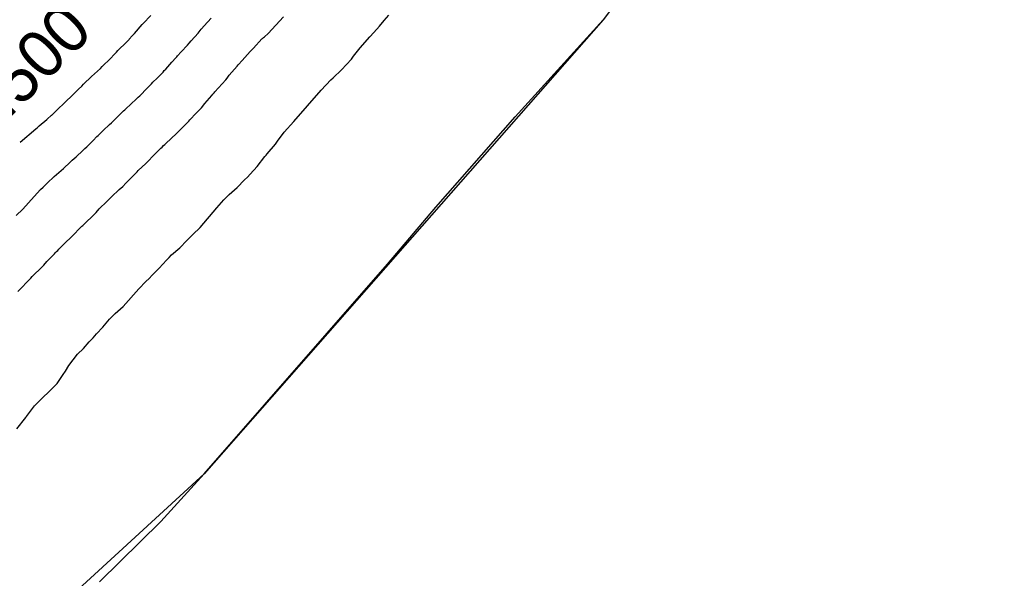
# Model space of a CAD drawing. Extents: x 158343 to 162498, y 431347 to 434500.
# Tile 127 of 220: x 159629 to 159667, y 433956 to 433978. Entities that reach past the tile are written whole.
import ezdxf

# ---------------------------------------------------------------- set-up
doc = ezdxf.new("R2010")
doc.units = 0
doc.header["$LTSCALE"] = 10
doc.header["$MEASUREMENT"] = 0
for name, color, linetype in [('000_arcering', 8, 'CONTINUOUS'), ('bestaand 012m', 8, 'CONTINUOUS'), ('def. con-hoogtelijn (index)', 8, 'CONTINUOUS')]:
    doc.layers.add(name, color=color, linetype=linetype)
doc.styles.add('Style-WORKING', font='WORKING.shx')

# ---------------------------------------------------------------- blocks, each defined once
blk = doc.blocks.new('bestaande hoogtelijnen')
at = {"layer": 'def. con-hoogtelijn (index)'}
for p, q in [((-33.936, -89.037), (-33.653, -88.74)), ((-33.936, -89.037), (-33.653, -88.74)), ((-33.936, -89.037), (-33.653, -88.74)), ((-31.622, -89.124), (-31.354, -88.833)), ((-31.622, -89.124), (-31.354, -88.833)), ((-29.185, -89.416), (-28.59, -88.788)), ((-29.185, -89.416), (-28.59, -88.788)), ((-29.185, -89.416), (-28.59, -88.788)), ((-24.763, -88.928), (-24.583, -88.721)), ((-24.763, -88.928), (-24.583, -88.721)), ((-34.278, -89.422), (-33.98, -89.083)), ((-34.278, -89.422), (-33.98, -89.083)), ((-34.278, -89.422), (-33.98, -89.083)), ((-33.98, -89.083), (-33.936, -89.037)), ((-33.98, -89.083), (-33.936, -89.037)), ((-33.98, -89.083), (-33.936, -89.037)), ((-31.849, -89.406), (-31.731, -89.255)), ((-31.849, -89.406), (-31.731, -89.255)), ((-31.731, -89.255), (-31.719, -89.242)), ((-31.731, -89.255), (-31.719, -89.242)), ((-31.719, -89.242), (-31.622, -89.124)), ((-31.719, -89.242), (-31.622, -89.124)), ((-25.154, -89.381), (-24.935, -89.147)), ((-25.154, -89.381), (-24.935, -89.147)), ((-24.935, -89.147), (-24.763, -88.928)), ((-24.935, -89.147), (-24.763, -88.928)), ((-19.77, -92.6), (-16.421, -88.902)), ((-19.77, -92.6), (-16.421, -88.902)), ((-19.77, -92.6), (-16.421, -88.902)), ((-16.421, -88.902), (-16.416, -88.897)), ((-16.421, -88.902), (-16.416, -88.897)), ((-16.421, -88.902), (-16.416, -88.897)), ((-34.531, -89.696), (-34.43, -89.587)), ((-34.531, -89.696), (-34.43, -89.587)), ((-34.531, -89.696), (-34.43, -89.587)), ((-34.43, -89.587), (-34.41, -89.563)), ((-34.43, -89.587), (-34.41, -89.563)), ((-34.43, -89.587), (-34.41, -89.563)), ((-34.41, -89.563), (-34.301, -89.451)), ((-34.41, -89.563), (-34.301, -89.451)), ((-34.41, -89.563), (-34.301, -89.451)), ((-34.301, -89.451), (-34.278, -89.422)), ((-34.301, -89.451), (-34.278, -89.422)), ((-34.301, -89.451), (-34.278, -89.422)), ((-32.111, -89.702), (-31.849, -89.406)), ((-32.111, -89.702), (-31.849, -89.406)), ((-29.74, -89.975), (-29.418, -89.629)), ((-29.74, -89.975), (-29.418, -89.629)), ((-29.74, -89.975), (-29.418, -89.629)), ((-29.418, -89.629), (-29.4, -89.61)), ((-29.418, -89.629), (-29.4, -89.61)), ((-29.418, -89.629), (-29.4, -89.61)), ((-29.4, -89.61), (-29.358, -89.576)), ((-29.4, -89.61), (-29.358, -89.576)), ((-29.4, -89.61), (-29.358, -89.576)), ((-29.358, -89.576), (-29.325, -89.543)), ((-29.358, -89.576), (-29.325, -89.543)), ((-29.358, -89.576), (-29.325, -89.543)), ((-29.325, -89.543), (-29.185, -89.416)), ((-29.325, -89.543), (-29.185, -89.416)), ((-29.325, -89.543), (-29.185, -89.416)), ((-25.669, -89.969), (-25.304, -89.555)), ((-25.669, -89.969), (-25.304, -89.555)), ((-25.304, -89.555), (-25.154, -89.381)), ((-25.304, -89.555), (-25.154, -89.381)), ((-34.906, -90.067), (-34.576, -89.749)), ((-34.906, -90.067), (-34.576, -89.749)), ((-34.906, -90.067), (-34.576, -89.749)), ((-34.576, -89.749), (-34.531, -89.696)), ((-34.576, -89.749), (-34.531, -89.696)), ((-34.576, -89.749), (-34.531, -89.696)), ((-32.492, -90.124), (-32.25, -89.862)), ((-32.492, -90.124), (-32.25, -89.862)), ((-32.25, -89.862), (-32.186, -89.787)), ((-32.25, -89.862), (-32.186, -89.787)), ((-32.186, -89.787), (-32.111, -89.702)), ((-32.186, -89.787), (-32.111, -89.702)), ((-29.861, -90.112), (-29.74, -89.975)), ((-29.861, -90.112), (-29.74, -89.975)), ((-29.861, -90.112), (-29.74, -89.975)), ((-25.932, -90.292), (-25.669, -89.969)), ((-25.932, -90.292), (-25.669, -89.969)), ((-35.278, -90.458), (-34.96, -90.128)), ((-35.278, -90.458), (-34.96, -90.128)), ((-35.278, -90.458), (-34.96, -90.128)), ((-34.96, -90.128), (-34.906, -90.067)), ((-34.96, -90.128), (-34.906, -90.067)), ((-34.96, -90.128), (-34.906, -90.067)), ((-32.849, -90.519), (-32.7, -90.349)), ((-32.849, -90.519), (-32.7, -90.349)), ((-32.7, -90.349), (-32.664, -90.309)), ((-32.7, -90.349), (-32.664, -90.309)), ((-32.664, -90.309), (-32.633, -90.273)), ((-32.664, -90.309), (-32.633, -90.273)), ((-32.633, -90.273), (-32.492, -90.124)), ((-32.633, -90.273), (-32.492, -90.124)), ((-30.174, -90.452), (-29.861, -90.112)), ((-30.174, -90.452), (-29.861, -90.112)), ((-30.174, -90.452), (-29.861, -90.112)), ((-26.01, -90.405), (-25.932, -90.292)), ((-26.01, -90.405), (-25.932, -90.292)), ((-35.91, -91.063), (-35.57, -90.757)), ((-35.91, -91.063), (-35.57, -90.757)), ((-35.91, -91.063), (-35.57, -90.757)), ((-35.57, -90.757), (-35.502, -90.683)), ((-35.57, -90.757), (-35.502, -90.683)), ((-35.57, -90.757), (-35.502, -90.683)), ((-35.502, -90.683), (-35.397, -90.577)), ((-35.502, -90.683), (-35.397, -90.577)), ((-35.502, -90.683), (-35.397, -90.577)), ((-35.397, -90.577), (-35.291, -90.474)), ((-35.397, -90.577), (-35.291, -90.474)), ((-35.397, -90.577), (-35.291, -90.474)), ((-35.291, -90.474), (-35.278, -90.458)), ((-35.291, -90.474), (-35.278, -90.458)), ((-35.291, -90.474), (-35.278, -90.458)), ((-33.082, -90.781), (-32.849, -90.519)), ((-33.082, -90.781), (-32.849, -90.519)), ((-30.662, -91.008), (-30.356, -90.664)), ((-30.662, -91.008), (-30.356, -90.664)), ((-30.662, -91.008), (-30.356, -90.664)), ((-30.356, -90.664), (-30.325, -90.62)), ((-30.356, -90.664), (-30.325, -90.62)), ((-30.356, -90.664), (-30.325, -90.62)), ((-30.325, -90.62), (-30.318, -90.612)), ((-30.325, -90.62), (-30.318, -90.612)), ((-30.325, -90.62), (-30.318, -90.612)), ((-30.318, -90.612), (-30.311, -90.604)), ((-30.318, -90.612), (-30.311, -90.604)), ((-30.318, -90.612), (-30.311, -90.604)), ((-30.311, -90.604), (-30.174, -90.452)), ((-30.311, -90.604), (-30.174, -90.452)), ((-30.311, -90.604), (-30.174, -90.452)), ((-26.384, -90.81), (-26.01, -90.405)), ((-26.384, -90.81), (-26.01, -90.405)), ((-36.216, -91.357), (-35.91, -91.063)), ((-36.216, -91.357), (-35.91, -91.063)), ((-36.216, -91.357), (-35.91, -91.063)), ((-33.574, -91.283), (-33.409, -91.124)), ((-33.574, -91.283), (-33.409, -91.124)), ((-33.409, -91.124), (-33.186, -90.892)), ((-33.409, -91.124), (-33.186, -90.892)), ((-33.186, -90.892), (-33.136, -90.837)), ((-33.186, -90.892), (-33.136, -90.837)), ((-33.136, -90.837), (-33.082, -90.781)), ((-33.136, -90.837), (-33.082, -90.781)), ((-30.789, -91.184), (-30.745, -91.123)), ((-30.789, -91.184), (-30.745, -91.123)), ((-30.789, -91.184), (-30.745, -91.123)), ((-30.745, -91.123), (-30.662, -91.008)), ((-30.745, -91.123), (-30.662, -91.008)), ((-30.745, -91.123), (-30.662, -91.008)), ((-26.788, -91.183), (-26.71, -91.106)), ((-26.788, -91.183), (-26.71, -91.106)), ((-26.71, -91.106), (-26.384, -90.81)), ((-26.71, -91.106), (-26.384, -90.81)), ((-36.41, -91.549), (-36.278, -91.424)), ((-36.41, -91.549), (-36.278, -91.424)), ((-36.41, -91.549), (-36.278, -91.424)), ((-36.278, -91.424), (-36.216, -91.357)), ((-36.278, -91.424), (-36.216, -91.357)), ((-36.278, -91.424), (-36.216, -91.357)), ((-34.075, -91.793), (-33.789, -91.508)), ((-34.075, -91.793), (-33.789, -91.508)), ((-33.789, -91.508), (-33.63, -91.343)), ((-33.789, -91.508), (-33.63, -91.343)), ((-33.63, -91.343), (-33.574, -91.283)), ((-33.63, -91.343), (-33.574, -91.283)), ((-31.207, -91.648), (-31.071, -91.49)), ((-31.207, -91.648), (-31.071, -91.49)), ((-31.207, -91.648), (-31.071, -91.49)), ((-31.071, -91.49), (-30.789, -91.184)), ((-31.071, -91.49), (-30.789, -91.184)), ((-31.071, -91.49), (-30.789, -91.184)), ((-27.166, -91.582), (-26.788, -91.183)), ((-27.166, -91.582), (-26.788, -91.183)), ((-36.926, -92.048), (-36.624, -91.759)), ((-36.926, -92.048), (-36.624, -91.759)), ((-36.926, -92.048), (-36.624, -91.759)), ((-36.624, -91.759), (-36.558, -91.696)), ((-36.624, -91.759), (-36.558, -91.696)), ((-36.624, -91.759), (-36.558, -91.696)), ((-36.558, -91.696), (-36.424, -91.563)), ((-36.558, -91.696), (-36.424, -91.563)), ((-36.558, -91.696), (-36.424, -91.563)), ((-36.424, -91.563), (-36.417, -91.556)), ((-36.424, -91.563), (-36.417, -91.556)), ((-36.424, -91.563), (-36.417, -91.556)), ((-36.417, -91.556), (-36.41, -91.549)), ((-36.417, -91.556), (-36.41, -91.549)), ((-36.417, -91.556), (-36.41, -91.549)), ((-34.181, -91.898), (-34.128, -91.845)), ((-34.181, -91.898), (-34.128, -91.845)), ((-34.128, -91.845), (-34.075, -91.793)), ((-34.128, -91.845), (-34.075, -91.793)), ((-31.597, -92.09), (-31.325, -91.784)), ((-31.597, -92.09), (-31.325, -91.784)), ((-31.597, -92.09), (-31.325, -91.784)), ((-31.325, -91.784), (-31.286, -91.737)), ((-31.325, -91.784), (-31.286, -91.737)), ((-31.325, -91.784), (-31.286, -91.737)), ((-31.286, -91.737), (-31.243, -91.69)), ((-31.286, -91.737), (-31.243, -91.69)), ((-31.286, -91.737), (-31.243, -91.69)), ((-31.243, -91.69), (-31.207, -91.648)), ((-31.243, -91.69), (-31.207, -91.648)), ((-31.243, -91.69), (-31.207, -91.648)), ((-28.208, -92.771), (-27.166, -91.582)), ((-28.208, -92.771), (-27.166, -91.582)), ((-37.214, -92.336), (-36.926, -92.048)), ((-37.214, -92.336), (-36.926, -92.048)), ((-37.214, -92.336), (-36.926, -92.048)), ((-34.595, -92.277), (-34.425, -92.124)), ((-34.595, -92.277), (-34.425, -92.124)), ((-34.425, -92.124), (-34.181, -91.898)), ((-34.425, -92.124), (-34.181, -91.898)), ((-31.982, -92.523), (-31.721, -92.252)), ((-31.982, -92.523), (-31.721, -92.252)), ((-31.982, -92.523), (-31.721, -92.252)), ((-31.721, -92.252), (-31.597, -92.09)), ((-31.721, -92.252), (-31.597, -92.09)), ((-31.721, -92.252), (-31.597, -92.09)), ((-37.6, -92.687), (-37.433, -92.54)), ((-37.6, -92.687), (-37.433, -92.54)), ((-37.6, -92.687), (-37.433, -92.54)), ((-37.433, -92.54), (-37.425, -92.532)), ((-37.433, -92.54), (-37.425, -92.532)), ((-37.433, -92.54), (-37.425, -92.532)), ((-37.425, -92.532), (-37.278, -92.398)), ((-37.425, -92.532), (-37.278, -92.398)), ((-37.425, -92.532), (-37.278, -92.398)), ((-37.278, -92.398), (-37.214, -92.336)), ((-37.278, -92.398), (-37.214, -92.336)), ((-37.278, -92.398), (-37.214, -92.336)), ((-35.085, -92.759), (-34.849, -92.522)), ((-35.085, -92.759), (-34.849, -92.522)), ((-34.849, -92.522), (-34.696, -92.376)), ((-34.849, -92.522), (-34.696, -92.376)), ((-34.696, -92.376), (-34.646, -92.328)), ((-34.696, -92.376), (-34.646, -92.328)), ((-34.646, -92.328), (-34.595, -92.277)), ((-34.646, -92.328), (-34.595, -92.277)), ((-32.098, -92.648), (-31.982, -92.523)), ((-32.098, -92.648), (-31.982, -92.523)), ((-32.098, -92.648), (-31.982, -92.523)), ((-22.79, -96.046), (-19.77, -92.6)), ((-22.79, -96.046), (-19.77, -92.6)), ((-22.79, -96.046), (-19.77, -92.6)), ((-38.032, -93.058), (-37.972, -93.001)), ((-38.032, -93.058), (-37.972, -93.001)), ((-38.032, -93.058), (-37.972, -93.001)), ((-37.972, -93.001), (-37.906, -92.942)), ((-37.972, -93.001), (-37.906, -92.942)), ((-37.972, -93.001), (-37.906, -92.942)), ((-37.906, -92.942), (-37.608, -92.696)), ((-37.906, -92.942), (-37.608, -92.696)), ((-37.906, -92.942), (-37.608, -92.696)), ((-37.608, -92.696), (-37.6, -92.687)), ((-37.608, -92.696), (-37.6, -92.687)), ((-37.608, -92.696), (-37.6, -92.687)), ((-35.469, -93.124), (-35.218, -92.888)), ((-35.469, -93.124), (-35.218, -92.888)), ((-35.218, -92.888), (-35.151, -92.822)), ((-35.218, -92.888), (-35.151, -92.822)), ((-35.151, -92.822), (-35.085, -92.759)), ((-35.151, -92.822), (-35.085, -92.759)), ((-32.589, -93.147), (-32.255, -92.814)), ((-32.589, -93.147), (-32.255, -92.814)), ((-32.589, -93.147), (-32.255, -92.814)), ((-32.255, -92.814), (-32.206, -92.767)), ((-32.255, -92.814), (-32.206, -92.767)), ((-32.255, -92.814), (-32.206, -92.767)), ((-32.206, -92.767), (-32.163, -92.718)), ((-32.206, -92.767), (-32.163, -92.718)), ((-32.206, -92.767), (-32.163, -92.718)), ((-32.163, -92.718), (-32.098, -92.648)), ((-32.163, -92.718), (-32.098, -92.648)), ((-32.163, -92.718), (-32.098, -92.648)), ((-28.569, -93.187), (-28.208, -92.771)), ((-28.569, -93.187), (-28.208, -92.771)), ((-38.632, -93.569), (-38.032, -93.058)), ((-38.632, -93.569), (-38.032, -93.058)), ((-38.632, -93.569), (-38.032, -93.058)), ((-35.849, -93.497), (-35.705, -93.353)), ((-35.849, -93.497), (-35.705, -93.353)), ((-35.705, -93.353), (-35.662, -93.311)), ((-35.705, -93.353), (-35.662, -93.311)), ((-35.662, -93.311), (-35.62, -93.268)), ((-35.662, -93.311), (-35.62, -93.268)), ((-35.62, -93.268), (-35.469, -93.124)), ((-35.62, -93.268), (-35.469, -93.124)), ((-33.122, -93.648), (-32.837, -93.384)), ((-33.122, -93.648), (-32.837, -93.384)), ((-33.122, -93.648), (-32.837, -93.384)), ((-32.837, -93.384), (-32.705, -93.268)), ((-32.837, -93.384), (-32.705, -93.268)), ((-32.837, -93.384), (-32.705, -93.268)), ((-32.705, -93.268), (-32.589, -93.147)), ((-32.705, -93.268), (-32.589, -93.147)), ((-32.705, -93.268), (-32.589, -93.147)), ((-28.795, -93.493), (-28.602, -93.227)), ((-28.795, -93.493), (-28.602, -93.227)), ((-28.602, -93.227), (-28.569, -93.187)), ((-28.602, -93.227), (-28.569, -93.187)), ((-36.163, -93.81), (-36.089, -93.743)), ((-36.163, -93.81), (-36.089, -93.743)), ((-36.089, -93.743), (-35.849, -93.497)), ((-36.089, -93.743), (-35.849, -93.497)), ((-33.266, -93.792), (-33.223, -93.75)), ((-33.266, -93.792), (-33.223, -93.75)), ((-33.266, -93.792), (-33.223, -93.75)), ((-33.223, -93.75), (-33.164, -93.691)), ((-33.223, -93.75), (-33.164, -93.691)), ((-33.223, -93.75), (-33.164, -93.691)), ((-33.164, -93.691), (-33.122, -93.648)), ((-33.164, -93.691), (-33.122, -93.648)), ((-33.164, -93.691), (-33.122, -93.648)), ((-29.214, -94.005), (-28.897, -93.637)), ((-29.214, -94.005), (-28.897, -93.637)), ((-28.897, -93.637), (-28.795, -93.493)), ((-28.897, -93.637), (-28.795, -93.493)), ((-36.643, -94.247), (-36.494, -94.124)), ((-36.643, -94.247), (-36.494, -94.124)), ((-36.494, -94.124), (-36.246, -93.884)), ((-36.494, -94.124), (-36.246, -93.884)), ((-36.246, -93.884), (-36.163, -93.81)), ((-36.246, -93.884), (-36.163, -93.81)), ((-33.716, -94.257), (-33.6, -94.125)), ((-33.716, -94.257), (-33.6, -94.125)), ((-33.716, -94.257), (-33.6, -94.125)), ((-33.6, -94.125), (-33.325, -93.848)), ((-33.6, -94.125), (-33.325, -93.848)), ((-33.6, -94.125), (-33.325, -93.848)), ((-33.325, -93.848), (-33.266, -93.792)), ((-33.325, -93.848), (-33.266, -93.792)), ((-33.325, -93.848), (-33.266, -93.792)), ((-29.598, -94.491), (-29.307, -94.115)), ((-29.598, -94.491), (-29.307, -94.115)), ((-29.307, -94.115), (-29.255, -94.057)), ((-29.307, -94.115), (-29.255, -94.057)), ((-29.255, -94.057), (-29.214, -94.005)), ((-29.255, -94.057), (-29.214, -94.005)), ((-36.973, -94.572), (-36.726, -94.33)), ((-36.973, -94.572), (-36.726, -94.33)), ((-36.726, -94.33), (-36.684, -94.289)), ((-36.726, -94.33), (-36.684, -94.289)), ((-36.684, -94.289), (-36.643, -94.247)), ((-36.684, -94.289), (-36.643, -94.247)), ((-34.127, -94.648), (-33.835, -94.373)), ((-34.127, -94.648), (-33.835, -94.373)), ((-34.127, -94.648), (-33.835, -94.373)), ((-33.835, -94.373), (-33.716, -94.257)), ((-33.835, -94.373), (-33.716, -94.257)), ((-33.835, -94.373), (-33.716, -94.257)), ((-29.87, -94.783), (-29.598, -94.491)), ((-29.87, -94.783), (-29.598, -94.491)), ((-37.593, -95.124), (-37.332, -94.877)), ((-37.593, -95.124), (-37.332, -94.877)), ((-37.332, -94.877), (-36.973, -94.572)), ((-37.332, -94.877), (-36.973, -94.572)), ((-34.606, -95.133), (-34.325, -94.845)), ((-34.606, -95.133), (-34.325, -94.845)), ((-34.606, -95.133), (-34.325, -94.845)), ((-34.325, -94.845), (-34.275, -94.796)), ((-34.325, -94.845), (-34.275, -94.796)), ((-34.325, -94.845), (-34.275, -94.796)), ((-34.275, -94.796), (-34.224, -94.749)), ((-34.275, -94.796), (-34.224, -94.749)), ((-34.275, -94.796), (-34.224, -94.749)), ((-34.224, -94.749), (-34.176, -94.698)), ((-34.224, -94.749), (-34.176, -94.698)), ((-34.224, -94.749), (-34.176, -94.698)), ((-34.176, -94.698), (-34.127, -94.648)), ((-34.176, -94.698), (-34.127, -94.648)), ((-34.176, -94.698), (-34.127, -94.648)), ((-29.971, -94.897), (-29.87, -94.783)), ((-29.971, -94.897), (-29.87, -94.783)), ((-37.756, -95.281), (-37.724, -95.249)), ((-37.756, -95.281), (-37.724, -95.249)), ((-37.724, -95.249), (-37.692, -95.217)), ((-37.724, -95.249), (-37.692, -95.217)), ((-37.692, -95.217), (-37.593, -95.124)), ((-37.692, -95.217), (-37.593, -95.124)), ((-34.856, -95.368), (-34.722, -95.251)), ((-34.856, -95.368), (-34.722, -95.251)), ((-34.856, -95.368), (-34.722, -95.251)), ((-34.722, -95.251), (-34.606, -95.133)), ((-34.722, -95.251), (-34.606, -95.133)), ((-34.722, -95.251), (-34.606, -95.133)), ((-30.356, -95.289), (-30.085, -95.007)), ((-30.356, -95.289), (-30.085, -95.007)), ((-30.085, -95.007), (-29.971, -94.897)), ((-30.085, -95.007), (-29.971, -94.897)), ((-38.527, -96.114), (-38.099, -95.634)), ((-38.527, -96.114), (-38.099, -95.634)), ((-38.099, -95.634), (-37.849, -95.376)), ((-38.099, -95.634), (-37.849, -95.376)), ((-37.849, -95.376), (-37.756, -95.281)), ((-37.849, -95.376), (-37.756, -95.281)), ((-35.145, -95.648), (-34.856, -95.368)), ((-35.145, -95.648), (-34.856, -95.368)), ((-35.145, -95.648), (-34.856, -95.368)), ((-30.761, -95.662), (-30.663, -95.56)), ((-30.761, -95.662), (-30.663, -95.56)), ((-30.663, -95.56), (-30.356, -95.289)), ((-30.663, -95.56), (-30.356, -95.289)), ((-35.613, -96.11), (-35.325, -95.827)), ((-35.613, -96.11), (-35.325, -95.827)), ((-35.613, -96.11), (-35.325, -95.827)), ((-35.325, -95.827), (-35.276, -95.78)), ((-35.325, -95.827), (-35.276, -95.78)), ((-35.325, -95.827), (-35.276, -95.78)), ((-35.276, -95.78), (-35.234, -95.739)), ((-35.276, -95.78), (-35.234, -95.739)), ((-35.276, -95.78), (-35.234, -95.739)), ((-35.234, -95.739), (-35.193, -95.697)), ((-35.234, -95.739), (-35.193, -95.697)), ((-35.234, -95.739), (-35.193, -95.697)), ((-35.193, -95.697), (-35.145, -95.648)), ((-35.193, -95.697), (-35.145, -95.648)), ((-35.193, -95.697), (-35.145, -95.648)), ((-31.133, -96.068), (-30.863, -95.759)), ((-31.133, -96.068), (-30.863, -95.759)), ((-30.863, -95.759), (-30.761, -95.662)), ((-30.863, -95.759), (-30.761, -95.662)), ((-38.778, -96.364), (-38.527, -96.114)), ((-38.778, -96.364), (-38.527, -96.114)), ((-36.151, -96.648), (-35.847, -96.36)), ((-36.151, -96.648), (-35.847, -96.36)), ((-36.151, -96.648), (-35.847, -96.36)), ((-35.847, -96.36), (-35.73, -96.243)), ((-35.847, -96.36), (-35.73, -96.243)), ((-35.847, -96.36), (-35.73, -96.243)), ((-35.73, -96.243), (-35.613, -96.11)), ((-35.73, -96.243), (-35.613, -96.11)), ((-35.73, -96.243), (-35.613, -96.11)), ((-31.771, -96.815), (-31.133, -96.068)), ((-31.771, -96.815), (-31.133, -96.068)), ((-24.64, -98.214), (-22.79, -96.046)), ((-24.64, -98.214), (-22.79, -96.046)), ((-24.64, -98.214), (-22.79, -96.046)), ((-36.274, -96.774), (-36.236, -96.737)), ((-36.274, -96.774), (-36.236, -96.737)), ((-36.274, -96.774), (-36.236, -96.737)), ((-36.236, -96.737), (-36.199, -96.7)), ((-36.236, -96.737), (-36.199, -96.7)), ((-36.236, -96.737), (-36.199, -96.7)), ((-36.199, -96.7), (-36.151, -96.648)), ((-36.199, -96.7), (-36.151, -96.648)), ((-36.199, -96.7), (-36.151, -96.648)), ((-36.731, -97.242), (-36.617, -97.124)), ((-36.731, -97.242), (-36.617, -97.124)), ((-36.731, -97.242), (-36.617, -97.124)), ((-36.617, -97.124), (-36.325, -96.823)), ((-36.617, -97.124), (-36.325, -96.823)), ((-36.617, -97.124), (-36.325, -96.823)), ((-36.325, -96.823), (-36.274, -96.774)), ((-36.325, -96.823), (-36.274, -96.774)), ((-36.325, -96.823), (-36.274, -96.774)), ((-32.159, -97.205), (-32.047, -97.086)), ((-32.159, -97.205), (-32.047, -97.086)), ((-32.047, -97.086), (-31.771, -96.815)), ((-32.047, -97.086), (-31.771, -96.815)), ((-37.154, -97.648), (-36.861, -97.356)), ((-37.154, -97.648), (-36.861, -97.356)), ((-37.154, -97.648), (-36.861, -97.356)), ((-36.861, -97.356), (-36.731, -97.242)), ((-36.861, -97.356), (-36.731, -97.242)), ((-36.861, -97.356), (-36.731, -97.242)), ((-32.551, -97.591), (-32.278, -97.316)), ((-32.551, -97.591), (-32.278, -97.316)), ((-32.278, -97.316), (-32.159, -97.205)), ((-32.278, -97.316), (-32.159, -97.205)), ((-37.616, -98.118), (-37.325, -97.824)), ((-37.616, -98.118), (-37.325, -97.824)), ((-37.616, -98.118), (-37.325, -97.824)), ((-37.325, -97.824), (-37.279, -97.777)), ((-37.325, -97.824), (-37.279, -97.777)), ((-37.325, -97.824), (-37.279, -97.777)), ((-37.279, -97.777), (-37.237, -97.736)), ((-37.279, -97.777), (-37.237, -97.736)), ((-37.279, -97.777), (-37.237, -97.736)), ((-37.237, -97.736), (-37.194, -97.69)), ((-37.237, -97.736), (-37.194, -97.69)), ((-37.237, -97.736), (-37.194, -97.69)), ((-37.194, -97.69), (-37.154, -97.648)), ((-37.194, -97.69), (-37.154, -97.648)), ((-37.194, -97.69), (-37.154, -97.648)), ((-32.957, -97.962), (-32.863, -97.864)), ((-32.957, -97.962), (-32.863, -97.864)), ((-32.863, -97.864), (-32.551, -97.591)), ((-32.863, -97.864), (-32.551, -97.591)), ((-37.829, -98.357), (-37.724, -98.249)), ((-37.829, -98.357), (-37.724, -98.249)), ((-37.829, -98.357), (-37.724, -98.249)), ((-37.724, -98.249), (-37.616, -98.118)), ((-37.724, -98.249), (-37.616, -98.118)), ((-37.724, -98.249), (-37.616, -98.118)), ((-33.328, -98.37), (-33.056, -98.058)), ((-33.328, -98.37), (-33.056, -98.058)), ((-33.056, -98.058), (-32.957, -97.962)), ((-33.056, -98.058), (-32.957, -97.962)), ((-31.622, -106.206), (-24.64, -98.214)), ((-31.622, -106.206), (-24.64, -98.214)), ((-31.622, -106.206), (-24.64, -98.214)), ((-38.132, -98.648), (-37.829, -98.357)), ((-38.132, -98.648), (-37.829, -98.357)), ((-38.132, -98.648), (-37.829, -98.357)), ((-33.713, -98.762), (-33.602, -98.642)), ((-33.713, -98.762), (-33.602, -98.642)), ((-33.602, -98.642), (-33.328, -98.37)), ((-33.602, -98.642), (-33.328, -98.37)), ((-38.615, -99.157), (-38.325, -98.855)), ((-38.615, -99.157), (-38.325, -98.855)), ((-38.615, -99.157), (-38.325, -98.855)), ((-38.325, -98.855), (-38.26, -98.788)), ((-38.325, -98.855), (-38.26, -98.788)), ((-38.325, -98.855), (-38.26, -98.788)), ((-38.26, -98.788), (-38.223, -98.75)), ((-38.26, -98.788), (-38.223, -98.75)), ((-38.26, -98.788), (-38.223, -98.75)), ((-38.223, -98.75), (-38.168, -98.685)), ((-38.223, -98.75), (-38.168, -98.685)), ((-38.223, -98.75), (-38.168, -98.685)), ((-38.168, -98.685), (-38.132, -98.648)), ((-38.168, -98.685), (-38.132, -98.648)), ((-38.168, -98.685), (-38.132, -98.648)), ((-34.101, -99.152), (-33.834, -98.878)), ((-34.101, -99.152), (-33.834, -98.878)), ((-33.834, -98.878), (-33.713, -98.762)), ((-33.834, -98.878), (-33.713, -98.762)), ((-38.71, -99.264), (-38.615, -99.157)), ((-38.71, -99.264), (-38.615, -99.157)), ((-38.71, -99.264), (-38.615, -99.157)), ((-34.709, -99.825), (-34.101, -99.152)), ((-34.709, -99.825), (-34.101, -99.152)), ((-35.111, -100.2), (-35.012, -100.092)), ((-35.111, -100.2), (-35.012, -100.092)), ((-35.012, -100.092), (-34.709, -99.825)), ((-35.012, -100.092), (-34.709, -99.825)), ((-35.472, -100.617), (-35.219, -100.311)), ((-35.472, -100.617), (-35.219, -100.311)), ((-35.219, -100.311), (-35.111, -100.2)), ((-35.219, -100.311), (-35.111, -100.2)), ((-35.845, -101.022), (-35.716, -100.87)), ((-35.845, -101.022), (-35.716, -100.87)), ((-35.716, -100.87), (-35.472, -100.617)), ((-35.716, -100.87), (-35.472, -100.617)), ((-36.218, -101.426), (-35.997, -101.179)), ((-36.218, -101.426), (-35.997, -101.179)), ((-35.997, -101.179), (-35.845, -101.022)), ((-35.997, -101.179), (-35.845, -101.022)), ((-36.448, -101.648), (-36.218, -101.426)), ((-36.448, -101.648), (-36.218, -101.426)), ((-36.775, -102.078), (-36.448, -101.648)), ((-36.775, -102.078), (-36.448, -101.648)), ((-36.994, -102.425), (-36.905, -102.296)), ((-36.994, -102.425), (-36.905, -102.296)), ((-36.905, -102.296), (-36.775, -102.078)), ((-36.905, -102.296), (-36.775, -102.078)), ((-38.079, -103.616), (-37.215, -102.763)), ((-38.079, -103.616), (-37.215, -102.763)), ((-37.215, -102.763), (-36.994, -102.425)), ((-37.215, -102.763), (-36.994, -102.425)), ((-38.386, -104.026), (-38.079, -103.616)), ((-38.386, -104.026), (-38.079, -103.616)), ((-38.753, -104.498), (-38.417, -104.067)), ((-38.753, -104.498), (-38.417, -104.067)), ((-38.417, -104.067), (-38.412, -104.061)), ((-38.417, -104.067), (-38.412, -104.061)), ((-38.412, -104.061), (-38.408, -104.056)), ((-38.412, -104.061), (-38.408, -104.056)), ((-38.408, -104.056), (-38.386, -104.026)), ((-38.408, -104.056), (-38.386, -104.026)), ((-33.266, -108.025), (-31.622, -106.206)), ((-33.266, -108.025), (-31.622, -106.206)), ((-33.266, -108.025), (-31.622, -106.206)), ((-35.602, -110.332), (-33.266, -108.025)), ((-35.602, -110.332), (-33.266, -108.025)), ((-35.602, -110.332), (-33.266, -108.025))]:
    blk.add_line(p, q, dxfattribs=at)
at = {"layer": 'def. con-hoogtelijn (index)', "style": 'Style-WORKING'}
blk.add_text('14.500', height=1.8, rotation=45.0748, dxfattribs=at).set_placement((-40.991, -94.623))
blk.add_text('14.500', height=1.8, rotation=45.0748, dxfattribs=at).set_placement((-40.991, -94.623))

msp = doc.modelspace()

# ---------------------------------------------------------------- linework, layer by layer
at = {"layer": 'bestaand 012m'}
for points in [[(159688.595, 433904.023, -0.268753), (159684.715, 433917.918), (159691.245, 433951.64), (159696.894, 433973.527), (159701.84, 433981.785), (159703.917, 433987.32, -0.105712), (159694.48, 433984.494), (159685.944, 433984.494), (159674.05, 433986.019), (159665.038, 433986.395, 0.179647), (159651.388, 433977.535), (159636.182, 433960.226), (159607.092, 433933.511), (159590.95, 433924.545, -0.147715), (159567.617, 433924.043), (159559.358, 433929.258), (159554.144, 433937.517), (159552.484, 433956.834), (159553.96, 433975.41), (159556.16, 433988.792), (159524.067, 433890.726, -0.40747)], [(159699.302, 433985.395), (159694.48, 433984.494), (159685.944, 433984.494), (159674.05, 433986.019), (159665.038, 433986.395, 0.179647), (159651.388, 433977.535), (159636.182, 433960.226), (159607.092, 433933.511), (159590.95, 433924.545, -0.147715), (159567.617, 433924.043), (159559.358, 433929.258), (159554.144, 433937.517), (159552.484, 433956.834), (159553.96, 433975.41), (159556.16, 433988.792)]]:
    msp.add_lwpolyline(points, format="xyb", dxfattribs=at)

# ---------------------------------------------------------------- block references
at = {"layer": '000_arcering'}
msp.add_blockref('bestaande hoogtelijnen', (159667.804, 434066.432), dxfattribs=at)

doc.saveas('drawing.dxf')
